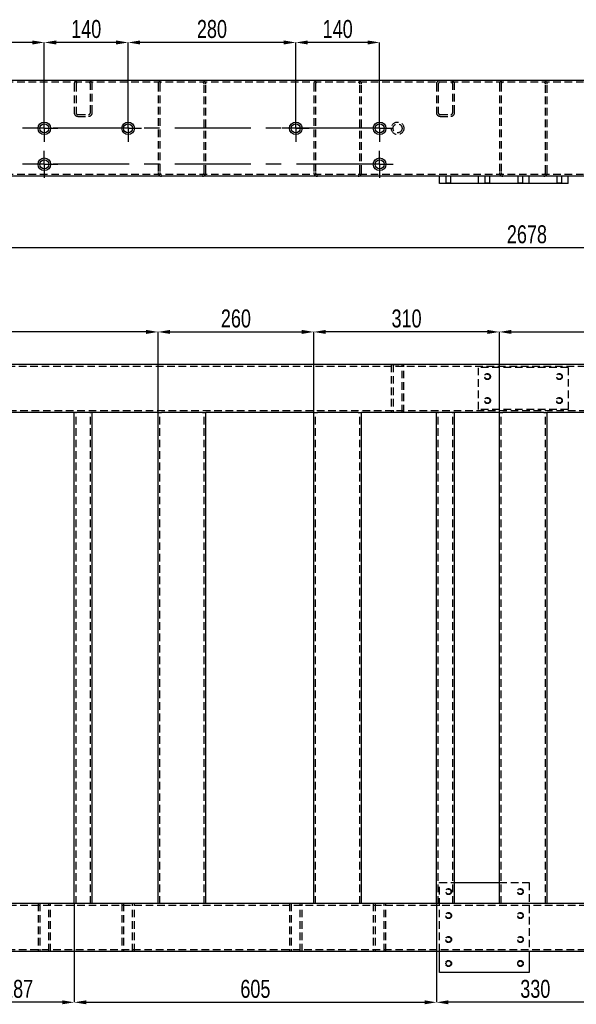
# Model space of a CAD drawing. Header units: millimetres. Extents: x 5 to 589, y 5 to 415.
# Tile 3 of 12: x 103 to 196, y 111 to 275. Entities that reach past the tile are written whole.
import ezdxf

# ---------------------------------------------------------------- set-up
doc = ezdxf.new("R2010")
doc.units = ezdxf.units.MM
doc.header["$PDSIZE"] = -1
doc.linetypes.add('CENTERX2', pattern=[20.32, 12.7, -2.54, 2.54, -2.54])
doc.linetypes.add('HIDDEN', pattern=[1.905, 1.27, -0.635])
for name, color, linetype in [('COTES', 1, 'Continuous'), ('TRAIT-MIXTES', 3, 'CENTERX2'), ('TRAIT-TIRET', 2, 'HIDDEN')]:
    doc.layers.add(name, color=color, linetype=linetype)
doc.layers.add('TRAIT-FORT', color=4, linetype='Continuous', lineweight=25)
doc.styles.add('SLDTEXTSTYLE0', font='TXT', dxfattribs={"width": 0.75})
doc.dimstyles.new('SLDDIMSTYLE0', dxfattribs={"dimtxt": 3, "dimasz": 2, "dimexe": 0, "dimexo": 0.0625, "dimgap": 0.75, "dimtad": 1, "dimdec": 0, "dimlfac": 10, "dimrnd": 1e-09, "dimzin": 12, "dimdsep": 46, "dimtxsty": 'SLDTEXTSTYLE0', "dimsah": 1, "dimcen": 0.09, "dimadec": 0, "dimazin": 3, "dimtfac": 1, "dimtdec": 0, "dimtofl": 0, "dimtmove": 0, "dimatfit": 3, "dimfxl": 1, "dimfrac": 2, "dimtolj": 1, "dimtzin": 12, "dimarcsym": 0})

# ---------------------------------------------------------------- blocks, each defined once
blk = doc.blocks.new('_D_1')
at = {"layer": 'COTES', "color": 0, "lineweight": -2, "transparency": 16777216}
for p, q in [((71.8, 209.49), (71.8, 222.89)), ((123.8, 222.89), (73.8, 222.89)), ((125.8, 209.49), (125.8, 222.89))]:
    blk.add_line(p, q, dxfattribs=at)
at = {"layer": 'COTES', "color": 0, "transparency": 16777216}
for points in [[(73.8, 223.23), (73.8, 222.56), (71.8, 222.89)], [(123.8, 223.23), (123.8, 222.56), (125.8, 222.89)]]:
    blk.add_solid(points, dxfattribs=at)
at = {"layer": 'Defpoints', "color": 0, "transparency": 16777216}
for p in [(71.8, 222.89), (71.8, 209.43), (125.8, 209.43)]:
    blk.add_point(p, dxfattribs=at)
at = {"layer": 'COTES', "color": 0, "transparency": 16777216, "insert": (98.8, 226.64), "char_height": 3, "attachment_point": 2, "style": 'SLDTEXTSTYLE0'}
blk.add_mtext('\\A1;540', dxfattribs=at)
blk = doc.blocks.new('_D_2')
at = {"layer": 'COTES', "color": 0, "lineweight": -2, "transparency": 16777216}
for p, q in [((125.8, 209.49), (125.8, 222.89)), ((127.8, 222.89), (149.8, 222.89)), ((151.8, 209.49), (151.8, 222.89))]:
    blk.add_line(p, q, dxfattribs=at)
at = {"layer": 'COTES', "color": 0, "transparency": 16777216}
for points in [[(127.8, 223.23), (127.8, 222.56), (125.8, 222.89)], [(149.8, 223.23), (149.8, 222.56), (151.8, 222.89)]]:
    blk.add_solid(points, dxfattribs=at)
at = {"layer": 'Defpoints', "color": 0, "transparency": 16777216}
for p in [(151.8, 222.89), (125.8, 209.43), (151.8, 209.43)]:
    blk.add_point(p, dxfattribs=at)
at = {"layer": 'COTES', "color": 0, "transparency": 16777216, "insert": (138.8, 226.64), "char_height": 3, "attachment_point": 2, "style": 'SLDTEXTSTYLE0'}
blk.add_mtext('\\A1;260', dxfattribs=at)
blk = doc.blocks.new('_D_3')
at = {"layer": 'COTES', "color": 0, "lineweight": -2, "transparency": 16777216}
for p, q in [((151.8, 209.49), (151.8, 222.89)), ((180.8, 222.89), (153.8, 222.89)), ((182.8, 209.49), (182.8, 222.89))]:
    blk.add_line(p, q, dxfattribs=at)
at = {"layer": 'COTES', "color": 0, "transparency": 16777216}
for points in [[(153.8, 223.23), (153.8, 222.56), (151.8, 222.89)], [(180.8, 223.23), (180.8, 222.56), (182.8, 222.89)]]:
    blk.add_solid(points, dxfattribs=at)
at = {"layer": 'Defpoints', "color": 0, "transparency": 16777216}
for p in [(151.8, 222.89), (151.8, 209.43), (182.8, 209.43)]:
    blk.add_point(p, dxfattribs=at)
at = {"layer": 'COTES', "color": 0, "transparency": 16777216, "insert": (167.3, 226.64), "char_height": 3, "attachment_point": 2, "style": 'SLDTEXTSTYLE0'}
blk.add_mtext('\\A1;310', dxfattribs=at)
blk = doc.blocks.new('_D_4')
at = {"layer": 'COTES', "color": 0, "lineweight": -2, "transparency": 16777216}
for p, q in [((182.8, 209.49), (182.8, 222.89)), ((184.8, 222.89), (255.3, 222.89)), ((257.3, 209.49), (257.3, 222.89))]:
    blk.add_line(p, q, dxfattribs=at)
at = {"layer": 'COTES', "color": 0, "transparency": 16777216}
for points in [[(184.8, 223.23), (184.8, 222.56), (182.8, 222.89)], [(255.3, 223.23), (255.3, 222.56), (257.3, 222.89)]]:
    blk.add_solid(points, dxfattribs=at)
at = {"layer": 'Defpoints', "color": 0, "transparency": 16777216}
for p in [(257.3, 222.89), (182.8, 209.43), (257.3, 209.43)]:
    blk.add_point(p, dxfattribs=at)
at = {"layer": 'COTES', "color": 0, "transparency": 16777216, "insert": (220.05, 226.64), "char_height": 3, "attachment_point": 2, "style": 'SLDTEXTSTYLE0'}
blk.add_mtext('\\A1;745', dxfattribs=at)
blk = doc.blocks.new('_D_5')
at = {"layer": 'COTES', "color": 0, "lineweight": -2, "transparency": 16777216}
for p, q in [((53.5, 217.49), (53.5, 236.95)), ((319.3, 236.95), (55.5, 236.95)), ((321.3, 217.49), (321.3, 236.95))]:
    blk.add_line(p, q, dxfattribs=at)
at = {"layer": 'COTES', "color": 0, "transparency": 16777216}
for points in [[(55.5, 237.29), (55.5, 236.62), (53.5, 236.95)], [(319.3, 237.29), (319.3, 236.62), (321.3, 236.95)]]:
    blk.add_solid(points, dxfattribs=at)
at = {"layer": 'Defpoints', "color": 0, "transparency": 16777216}
for p in [(53.5, 236.95), (53.5, 217.43), (321.3, 217.43)]:
    blk.add_point(p, dxfattribs=at)
at = {"layer": 'COTES', "color": 0, "transparency": 16777216, "insert": (187.4, 240.7), "char_height": 3, "attachment_point": 2, "style": 'SLDTEXTSTYLE0'}
blk.add_mtext('\\A1;2678', dxfattribs=at)
blk = doc.blocks.new('_D_7')
at = {"layer": 'COTES', "color": 0, "lineweight": -2, "transparency": 16777216}
for p, q in [((93.05, 127.37), (93.05, 110.95)), ((111.8, 127.37), (111.8, 110.95)), ((109.8, 110.95), (95.05, 110.95))]:
    blk.add_line(p, q, dxfattribs=at)
at = {"layer": 'COTES', "color": 0, "transparency": 16777216}
for points in [[(95.05, 111.28), (95.05, 110.62), (93.05, 110.95)], [(109.8, 111.28), (109.8, 110.62), (111.8, 110.95)]]:
    blk.add_solid(points, dxfattribs=at)
at = {"layer": 'Defpoints', "color": 0, "transparency": 16777216}
for p in [(93.05, 127.43), (111.8, 127.43), (93.05, 110.95)]:
    blk.add_point(p, dxfattribs=at)
at = {"layer": 'COTES', "color": 0, "transparency": 16777216, "insert": (102.42, 114.7), "char_height": 3, "attachment_point": 2, "style": 'SLDTEXTSTYLE0'}
blk.add_mtext('\\A1;187', dxfattribs=at)
blk = doc.blocks.new('_D_8')
at = {"layer": 'COTES', "color": 0, "lineweight": -2, "transparency": 16777216}
for p, q in [((111.8, 127.37), (111.8, 110.95)), ((172.3, 127.37), (172.3, 110.95)), ((113.8, 110.95), (170.3, 110.95))]:
    blk.add_line(p, q, dxfattribs=at)
at = {"layer": 'COTES', "color": 0, "transparency": 16777216}
for points in [[(113.8, 111.28), (113.8, 110.62), (111.8, 110.95)], [(170.3, 111.28), (170.3, 110.62), (172.3, 110.95)]]:
    blk.add_solid(points, dxfattribs=at)
at = {"layer": 'Defpoints', "color": 0, "transparency": 16777216}
for p in [(111.8, 127.43), (172.3, 127.43), (172.3, 110.95)]:
    blk.add_point(p, dxfattribs=at)
at = {"layer": 'COTES', "color": 0, "transparency": 16777216, "insert": (142.05, 114.7), "char_height": 3, "attachment_point": 2, "style": 'SLDTEXTSTYLE0'}
blk.add_mtext('\\A1;605', dxfattribs=at)
blk = doc.blocks.new('_D_9')
at = {"layer": 'COTES', "color": 0, "lineweight": -2, "transparency": 16777216}
for p, q in [((172.3, 127.37), (172.3, 110.95)), ((205.3, 127.37), (205.3, 110.95)), ((203.3, 110.95), (174.3, 110.95))]:
    blk.add_line(p, q, dxfattribs=at)
at = {"layer": 'COTES', "color": 0, "transparency": 16777216}
for points in [[(174.3, 111.28), (174.3, 110.62), (172.3, 110.95)], [(203.3, 111.28), (203.3, 110.62), (205.3, 110.95)]]:
    blk.add_solid(points, dxfattribs=at)
at = {"layer": 'Defpoints', "color": 0, "transparency": 16777216}
for p in [(172.3, 127.43), (205.3, 127.43), (172.3, 110.95)]:
    blk.add_point(p, dxfattribs=at)
at = {"layer": 'COTES', "color": 0, "transparency": 16777216, "insert": (188.8, 114.7), "char_height": 3, "attachment_point": 2, "style": 'SLDTEXTSTYLE0'}
blk.add_mtext('\\A1;330', dxfattribs=at)
blk = doc.blocks.new('_D_41')
at = {"layer": 'COTES', "color": 0, "lineweight": -2, "transparency": 16777216}
for p, q in [((82.8, 259.2), (82.8, 271.23)), ((104.8, 271.23), (84.8, 271.23)), ((106.8, 259.2), (106.8, 271.23))]:
    blk.add_line(p, q, dxfattribs=at)
at = {"layer": 'COTES', "color": 0, "transparency": 16777216}
for points in [[(84.8, 271.56), (84.8, 270.89), (82.8, 271.23)], [(104.8, 271.56), (104.8, 270.89), (106.8, 271.23)]]:
    blk.add_solid(points, dxfattribs=at)
at = {"layer": 'Defpoints', "color": 0, "transparency": 16777216}
for p in [(82.8, 271.23), (82.8, 259.14), (106.8, 259.14)]:
    blk.add_point(p, dxfattribs=at)
at = {"layer": 'COTES', "color": 0, "transparency": 16777216, "insert": (94.8, 274.98), "char_height": 3, "attachment_point": 2, "style": 'SLDTEXTSTYLE0'}
blk.add_mtext('\\A1;240', dxfattribs=at)
blk = doc.blocks.new('_D_42')
at = {"layer": 'COTES', "color": 0, "lineweight": -2, "transparency": 16777216}
for p, q in [((106.8, 259.2), (106.8, 271.23)), ((118.8, 271.23), (108.8, 271.23)), ((120.8, 259.2), (120.8, 271.23))]:
    blk.add_line(p, q, dxfattribs=at)
at = {"layer": 'COTES', "color": 0, "transparency": 16777216}
for points in [[(108.8, 271.56), (108.8, 270.89), (106.8, 271.23)], [(118.8, 271.56), (118.8, 270.89), (120.8, 271.23)]]:
    blk.add_solid(points, dxfattribs=at)
at = {"layer": 'Defpoints', "color": 0, "transparency": 16777216}
for p in [(106.8, 271.23), (106.8, 259.14), (120.8, 259.14)]:
    blk.add_point(p, dxfattribs=at)
at = {"layer": 'COTES', "color": 0, "transparency": 16777216, "insert": (113.8, 274.98), "char_height": 3, "attachment_point": 2, "style": 'SLDTEXTSTYLE0'}
blk.add_mtext('\\A1;140', dxfattribs=at)
blk = doc.blocks.new('_D_43')
at = {"layer": 'COTES', "color": 0, "lineweight": -2, "transparency": 16777216}
for p, q in [((120.8, 259.2), (120.8, 271.23)), ((146.8, 271.23), (122.8, 271.23)), ((148.8, 259.2), (148.8, 271.23))]:
    blk.add_line(p, q, dxfattribs=at)
at = {"layer": 'COTES', "color": 0, "transparency": 16777216}
for points in [[(122.8, 271.56), (122.8, 270.89), (120.8, 271.23)], [(146.8, 271.56), (146.8, 270.89), (148.8, 271.23)]]:
    blk.add_solid(points, dxfattribs=at)
at = {"layer": 'Defpoints', "color": 0, "transparency": 16777216}
for p in [(120.8, 271.23), (120.8, 259.14), (148.8, 259.14)]:
    blk.add_point(p, dxfattribs=at)
at = {"layer": 'COTES', "color": 0, "transparency": 16777216, "insert": (134.8, 274.98), "char_height": 3, "attachment_point": 2, "style": 'SLDTEXTSTYLE0'}
blk.add_mtext('\\A1;280', dxfattribs=at)
blk = doc.blocks.new('_D_44')
at = {"layer": 'COTES', "color": 0, "lineweight": -2, "transparency": 16777216}
for p, q in [((148.8, 259.2), (148.8, 271.23)), ((160.8, 271.23), (150.8, 271.23)), ((162.8, 259.2), (162.8, 271.23))]:
    blk.add_line(p, q, dxfattribs=at)
at = {"layer": 'COTES', "color": 0, "transparency": 16777216}
for points in [[(150.8, 271.56), (150.8, 270.89), (148.8, 271.23)], [(160.8, 271.56), (160.8, 270.89), (162.8, 271.23)]]:
    blk.add_solid(points, dxfattribs=at)
at = {"layer": 'Defpoints', "color": 0, "transparency": 16777216}
for p in [(148.8, 271.23), (148.8, 259.14), (162.8, 259.14)]:
    blk.add_point(p, dxfattribs=at)
at = {"layer": 'COTES', "color": 0, "transparency": 16777216, "insert": (155.8, 274.98), "char_height": 3, "attachment_point": 2, "style": 'SLDTEXTSTYLE0'}
blk.add_mtext('\\A1;140', dxfattribs=at)
blk = doc.blocks.new('SW_CENTERMARKSYMBOL_18')
at = {"layer": 'TRAIT-MIXTES', "color": 0}
for p, q in [((0, 1.2), (0, 2.25)), ((-1.2, 0), (-2.25, 0)), ((0, 0), (-1.2, 0)), ((0, 0), (0, 1.2)), ((0, 0), (0, -1.2)), ((0, 0), (1.2, 0)), ((1.2, 0), (2.25, 0)), ((0, -1.2), (0, -2.25))]:
    blk.add_line(p, q, dxfattribs=at)
blk = doc.blocks.new('SW_CENTERMARKSYMBOL_19')
at = {"layer": 'TRAIT-MIXTES', "color": 0}
for p, q in [((0, 1.2), (0, 2.25)), ((-1.2, 0), (-2.25, 0)), ((0, 0), (-1.2, 0)), ((0, 0), (0, 1.2)), ((0, 0), (0, -1.2)), ((0, 0), (1.2, 0)), ((1.2, 0), (2.25, 0)), ((0, -1.2), (0, -2.25))]:
    blk.add_line(p, q, dxfattribs=at)
blk = doc.blocks.new('SW_CENTERMARKSYMBOL_20')
at = {"layer": 'TRAIT-MIXTES', "color": 0}
for p, q in [((0, 1.2), (0, 2.25)), ((-1.2, 0), (-2.25, 0)), ((0, 0), (-1.2, 0)), ((0, 0), (0, 1.2)), ((0, 0), (0, -1.2)), ((0, 0), (1.2, 0)), ((1.2, 0), (2.25, 0)), ((0, -1.2), (0, -2.25))]:
    blk.add_line(p, q, dxfattribs=at)
blk = doc.blocks.new('SW_CENTERMARKSYMBOL_21')
at = {"layer": 'TRAIT-MIXTES', "color": 0}
for p, q in [((0, 1.2), (0, 2.25)), ((-1.2, 0), (-2.25, 0)), ((0, 0), (-1.2, 0)), ((0, 0), (0, 1.2)), ((0, 0), (0, -1.2)), ((0, 0), (1.2, 0)), ((1.2, 0), (2.25, 0)), ((0, -1.2), (0, -2.25))]:
    blk.add_line(p, q, dxfattribs=at)
blk = doc.blocks.new('SW_CENTERMARKSYMBOL_22')
at = {"layer": 'TRAIT-MIXTES', "color": 0}
for p, q in [((0, 1.2), (0, 2.25)), ((-1.2, 0), (-105.29, 0)), ((0, 0), (-1.2, 0)), ((0, 0), (0, 1.2)), ((0, 0), (0, -1.2)), ((0, 0), (1.2, 0)), ((1.2, 0), (2.25, 0)), ((0, -1.2), (0, -2.25))]:
    blk.add_line(p, q, dxfattribs=at)
blk = doc.blocks.new('SW_CENTERMARKSYMBOL_23')
at = {"layer": 'TRAIT-MIXTES', "color": 0}
for p, q in [((0, 1.2), (0, 2.25)), ((-1.2, 0), (-105.98, 0)), ((0, 0), (-1.2, 0)), ((0, 0), (0, 1.2)), ((0, 0), (0, -1.2)), ((0, 0), (1.2, 0)), ((1.2, 0), (2.25, 0)), ((0, -1.2), (0, -2.25))]:
    blk.add_line(p, q, dxfattribs=at)

msp = doc.modelspace()

# ---------------------------------------------------------------- linework, layer by layer
at = {"layer": 'TRAIT-FORT', "lineweight": 25}
for p, q in [((320.7, 264.89), (54.1, 264.89)), ((172.8, 248.89), (54.1, 248.89)), ((172.8, 247.69), (172.8, 248.89)), ((187.8, 248.89), (172.8, 248.89)), ((187.8, 247.69), (187.8, 248.89)), ((226.8, 248.89), (187.8, 248.89)), ((194.3, 247.69), (194.3, 248.89)), ((187.8, 247.69), (172.8, 247.69)), ((194.3, 247.69), (187.8, 247.69)), ((303.3, 217.43), (53.5, 217.43)), ((111.8, 209.43), (96.05, 209.43)), ((111.8, 127.43), (111.8, 209.43)), ((112.4, 209.43), (111.8, 209.43)), ((114.2, 209.43), (112.4, 209.43)), ((114.8, 209.43), (114.2, 209.43)), ((125.8, 209.43), (114.8, 209.43)), ((114.8, 127.43), (114.8, 209.43)), ((125.8, 127.43), (125.8, 209.43)), ((125.8, 209.43), (126.4, 209.43)), ((133.2, 209.43), (126.4, 209.43)), ((133.2, 209.43), (133.8, 209.43)), ((151.8, 209.43), (133.8, 209.43)), ((133.8, 127.43), (133.8, 209.43)), ((151.8, 127.43), (151.8, 209.43)), ((151.8, 209.43), (152.4, 209.43)), ((159.2, 209.43), (152.4, 209.43)), ((159.2, 209.43), (159.8, 209.43)), ((172.3, 209.43), (159.8, 209.43)), ((159.8, 127.43), (159.8, 209.43)), ((172.3, 127.43), (172.3, 209.43)), ((172.9, 209.43), (172.3, 209.43)), ((174.7, 209.43), (172.9, 209.43)), ((175.3, 209.43), (174.7, 209.43)), ((182.8, 209.43), (175.3, 209.43)), ((175.3, 127.43), (175.3, 209.43)), ((182.8, 127.43), (182.8, 209.43)), ((182.8, 209.43), (183.4, 209.43)), ((190.2, 209.43), (183.4, 209.43)), ((190.2, 209.43), (190.8, 209.43)), ((205.3, 209.43), (190.8, 209.43)), ((190.8, 127.43), (190.8, 209.43)), ((175.3, 130.93), (182.8, 130.93)), ((111.8, 127.43), (96.05, 127.43)), ((112.4, 127.43), (111.8, 127.43)), ((114.2, 127.43), (112.4, 127.43)), ((114.8, 127.43), (114.2, 127.43)), ((125.8, 127.43), (114.8, 127.43)), ((126.4, 127.43), (125.8, 127.43)), ((133.2, 127.43), (126.4, 127.43)), ((133.8, 127.43), (133.2, 127.43)), ((151.8, 127.43), (133.8, 127.43)), ((152.4, 127.43), (151.8, 127.43)), ((159.2, 127.43), (152.4, 127.43)), ((159.8, 127.43), (159.2, 127.43)), ((172.3, 127.43), (159.8, 127.43)), ((172.9, 127.43), (172.3, 127.43)), ((174.7, 127.43), (172.9, 127.43)), ((175.3, 127.43), (174.7, 127.43)), ((182.8, 127.43), (175.3, 127.43)), ((183.4, 127.43), (182.8, 127.43)), ((190.2, 127.43), (183.4, 127.43)), ((190.8, 127.43), (190.2, 127.43)), ((205.3, 127.43), (190.8, 127.43)), ((321.3, 119.43), (53.5, 119.43)), ((172.8, 115.93), (172.8, 119.43)), ((187.8, 119.43), (187.8, 115.93)), ((187.8, 115.93), (172.8, 115.93))]:
    msp.add_line(p, q, dxfattribs=at)
for centre, radius in [((106.8, 256.89), 1.05), ((106.8, 256.89), 0.75), ((120.8, 256.89), 1.05), ((120.8, 256.89), 0.75), ((148.8, 256.89), 1.05), ((148.8, 256.89), 0.75), ((162.8, 256.89), 1.05), ((162.8, 256.89), 0.75), ((106.8, 250.89), 1.05), ((106.8, 250.89), 0.75), ((162.8, 250.89), 1.05), ((162.8, 250.89), 0.75), ((174.3, 117.43), 0.425), ((186.3, 117.43), 0.425)]:
    msp.add_circle(centre, radius, dxfattribs=at)
at = {"layer": 'TRAIT-TIRET'}
for p, q in [((320.7, 264.59), (54.1, 264.59)), ((111.8, 264.29), (111.8, 259.49)), ((112.1, 264.29), (112.1, 259.49)), ((114.5, 259.49), (114.5, 264.29)), ((114.8, 259.49), (114.8, 264.29)), ((125.8, 264.29), (125.8, 249.49)), ((126.1, 264.29), (126.1, 249.49)), ((133.5, 249.49), (133.5, 264.29)), ((133.8, 249.49), (133.8, 264.29)), ((151.8, 264.29), (151.8, 249.49)), ((152.1, 264.29), (152.1, 249.49)), ((159.5, 249.49), (159.5, 264.29)), ((159.8, 249.49), (159.8, 264.29)), ((172.3, 264.29), (172.3, 259.49)), ((172.6, 264.29), (172.6, 259.49)), ((175, 259.49), (175, 264.29)), ((175.3, 259.49), (175.3, 264.29)), ((182.8, 264.29), (182.8, 249.49)), ((183.1, 264.29), (183.1, 249.49)), ((190.5, 249.49), (190.5, 264.29)), ((190.8, 249.49), (190.8, 264.29)), ((112.4, 259.19), (114.2, 259.19)), ((112.4, 258.89), (114.2, 258.89)), ((172.9, 259.19), (174.7, 259.19)), ((172.9, 258.89), (174.7, 258.89)), ((320.7, 249.19), (54.1, 249.19)), ((173.87, 248.89), (173.87, 247.76)), ((174.72, 247.76), (174.72, 248.89)), ((179.3, 247.69), (179.3, 248.89)), ((180.37, 248.89), (180.37, 247.76)), ((181.22, 247.76), (181.22, 248.89)), ((185.87, 248.89), (185.87, 247.76)), ((186.72, 247.76), (186.72, 248.89)), ((192.37, 248.89), (192.37, 247.76)), ((193.22, 247.76), (193.22, 248.89)), ((173.87, 247.76), (173.79, 247.69)), ((174.72, 247.76), (173.87, 247.76)), ((174.8, 247.69), (174.72, 247.76)), ((180.37, 247.76), (180.29, 247.69)), ((181.22, 247.76), (180.37, 247.76)), ((181.3, 247.69), (181.22, 247.76)), ((185.87, 247.76), (185.79, 247.69)), ((186.72, 247.76), (185.87, 247.76)), ((186.8, 247.69), (186.72, 247.76)), ((192.37, 247.76), (192.3, 247.69)), ((193.22, 247.76), (192.37, 247.76)), ((193.3, 247.69), (193.22, 247.76)), ((321, 217.13), (53.8, 217.13)), ((164.75, 217.43), (166.85, 217.43)), ((164.75, 217.43), (164.75, 209.43)), ((164.75, 217.43), (164.75, 217.13)), ((165.05, 217.43), (165.05, 209.43)), ((166.55, 209.43), (166.55, 217.43)), ((166.85, 209.43), (166.85, 217.43)), ((166.85, 217.13), (166.85, 217.43)), ((179.3, 209.93), (179.3, 216.93)), ((194.3, 216.93), (179.3, 216.93)), ((194.3, 216.93), (194.3, 209.93)), ((313.6, 209.73), (61.2, 209.73)), ((112.1, 127.43), (112.1, 209.43)), ((114.5, 127.43), (114.5, 209.43)), ((126.1, 127.43), (126.1, 209.43)), ((133.5, 127.43), (133.5, 209.43)), ((152.1, 127.43), (152.1, 209.43)), ((159.5, 127.43), (159.5, 209.43)), ((164.75, 209.73), (164.75, 209.43)), ((166.85, 209.43), (166.85, 209.73)), ((172.6, 127.43), (172.6, 209.43)), ((175, 127.43), (175, 209.43)), ((194.3, 209.93), (179.3, 209.93)), ((183.1, 127.43), (183.1, 209.43)), ((190.5, 127.43), (190.5, 209.43)), ((172.8, 119.43), (172.8, 130.93)), ((172.8, 130.93), (175.3, 130.93)), ((182.8, 130.93), (187.8, 130.93)), ((187.8, 130.93), (187.8, 119.43)), ((313.6, 127.13), (61.2, 127.13)), ((105.75, 127.43), (105.75, 119.43)), ((105.75, 127.43), (105.75, 127.13)), ((106.05, 127.43), (106.05, 119.43)), ((107.55, 119.43), (107.55, 127.43)), ((107.85, 119.43), (107.85, 127.43)), ((107.85, 127.13), (107.85, 127.43)), ((119.75, 127.43), (119.75, 119.43)), ((119.75, 127.43), (119.75, 127.13)), ((120.05, 127.43), (120.05, 119.43)), ((121.55, 119.43), (121.55, 127.43)), ((121.85, 119.43), (121.85, 127.43)), ((121.85, 127.13), (121.85, 127.43)), ((147.75, 127.43), (147.75, 119.43)), ((147.75, 127.43), (147.75, 127.13)), ((148.05, 127.43), (148.05, 119.43)), ((149.55, 119.43), (149.55, 127.43)), ((149.85, 119.43), (149.85, 127.43)), ((149.85, 127.13), (149.85, 127.43)), ((161.75, 127.43), (161.75, 119.43)), ((161.75, 127.43), (161.75, 127.13)), ((162.05, 127.43), (162.05, 119.43)), ((163.55, 119.43), (163.55, 127.43)), ((163.85, 119.43), (163.85, 127.43)), ((163.85, 127.13), (163.85, 127.43)), ((321, 119.73), (53.8, 119.73)), ((105.75, 119.73), (105.75, 119.43)), ((107.85, 119.43), (107.85, 119.73)), ((119.75, 119.73), (119.75, 119.43)), ((121.85, 119.43), (121.85, 119.73)), ((147.75, 119.73), (147.75, 119.43)), ((149.85, 119.43), (149.85, 119.73)), ((161.75, 119.73), (161.75, 119.43)), ((163.85, 119.43), (163.85, 119.73))]:
    msp.add_line(p, q, dxfattribs=at)
for centre, radius in [((165.8, 256.89), 1.05), ((165.8, 256.89), 0.75), ((180.8, 215.43), 0.503), ((180.8, 215.43), 0.425), ((192.8, 215.43), 0.503), ((192.8, 215.43), 0.425), ((180.8, 211.43), 0.503), ((180.8, 211.43), 0.425), ((192.8, 211.43), 0.503), ((192.8, 211.43), 0.425), ((174.3, 129.43), 0.503), ((186.3, 129.43), 0.503), ((174.3, 129.43), 0.425), ((186.3, 129.43), 0.425), ((174.3, 125.43), 0.503), ((174.3, 125.43), 0.425), ((186.3, 125.43), 0.503), ((186.3, 125.43), 0.425), ((174.3, 121.43), 0.503), ((174.3, 121.43), 0.425), ((186.3, 121.43), 0.503), ((186.3, 121.43), 0.425), ((174.3, 117.43), 0.503), ((186.3, 117.43), 0.503)]:
    msp.add_circle(centre, radius, dxfattribs=at)
for centre, radius, start, end in [((112.4, 264.29), 0.6, 90, 180), ((114.2, 264.29), 0.6, 0, 90), ((126.4, 264.29), 0.6, 90, 180), ((133.2, 264.29), 0.6, 0, 90), ((152.4, 264.29), 0.6, 90, 180), ((159.2, 264.29), 0.6, 0, 90), ((172.9, 264.29), 0.6, 90, 180), ((174.7, 264.29), 0.6, 0, 90), ((183.4, 264.29), 0.6, 90, 180), ((190.2, 264.29), 0.6, 0, 90), ((112.4, 264.29), 0.3, 90, 180), ((114.2, 264.29), 0.3, 0, 90), ((126.4, 264.29), 0.3, 90, 180), ((133.2, 264.29), 0.3, 0, 90), ((152.4, 264.29), 0.3, 90, 180), ((159.2, 264.29), 0.3, 0, 90), ((172.9, 264.29), 0.3, 90, 180), ((174.7, 264.29), 0.3, 0, 90), ((183.4, 264.29), 0.3, 90, 180), ((190.2, 264.29), 0.3, 0, 90), ((112.4, 259.49), 0.6, 180, 270), ((112.4, 259.49), 0.3, 180, 270), ((114.2, 259.49), 0.3, 270, 0), ((114.2, 259.49), 0.6, 270, 0), ((172.9, 259.49), 0.6, 180, 270), ((172.9, 259.49), 0.3, 180, 270), ((174.7, 259.49), 0.6, 270, 0), ((174.7, 259.49), 0.3, 270, 0), ((126.4, 249.49), 0.6, 180, 270), ((126.4, 249.49), 0.3, 180, 270), ((133.2, 249.49), 0.6, 270, 0), ((133.2, 249.49), 0.3, 270, 0), ((152.4, 249.49), 0.6, 180, 270), ((152.4, 249.49), 0.3, 180, 270), ((159.2, 249.49), 0.6, 270, 0), ((159.2, 249.49), 0.3, 270, 0), ((183.4, 249.49), 0.6, 180, 270), ((183.4, 249.49), 0.3, 180, 270), ((190.2, 249.49), 0.6, 270, 0), ((190.2, 249.49), 0.3, 270, 0)]:
    msp.add_arc(centre, radius, start, end, dxfattribs=at)

# ---------------------------------------------------------------- block references
at = {"layer": 'TRAIT-MIXTES'}
for name, p in [('SW_CENTERMARKSYMBOL_22', (162.8, 256.89)), ('SW_CENTERMARKSYMBOL_19', (106.8, 256.89)), ('SW_CENTERMARKSYMBOL_20', (120.8, 256.89)), ('SW_CENTERMARKSYMBOL_21', (148.8, 256.89)), ('SW_CENTERMARKSYMBOL_23', (162.8, 250.89)), ('SW_CENTERMARKSYMBOL_18', (106.8, 250.89))]:
    msp.add_blockref(name, p, dxfattribs=at)

# ---------------------------------------------------------------- dimensions: what is measured, and where the dimension line sits
at = {"layer": 'COTES'}
for base, p1, p2, picture, middle in [((82.8, 271.23), (106.8, 259.14), (82.8, 259.14), '_D_41', (94.8, 271.23)), ((106.8, 271.23), (120.8, 259.14), (106.8, 259.14), '_D_42', (113.8, 271.23)), ((120.8, 271.23), (148.8, 259.14), (120.8, 259.14), '_D_43', (134.8, 271.23)), ((148.8, 271.23), (162.8, 259.14), (148.8, 259.14), '_D_44', (155.8, 271.23)), ((53.5, 236.95), (321.3, 217.43), (53.5, 217.43), '_D_5', (187.4, 236.95)), ((71.8, 222.89), (125.8, 209.43), (71.8, 209.43), '_D_1', (98.8, 222.89)), ((151.8, 222.89), (125.8, 209.43), (151.8, 209.43), '_D_2', (138.8, 222.89)), ((151.8, 222.89), (182.8, 209.43), (151.8, 209.43), '_D_3', (167.3, 222.89)), ((257.3, 222.89), (182.8, 209.43), (257.3, 209.43), '_D_4', (220.05, 222.89)), ((93.04732957, 110.94943941), (111.79732957, 127.4298683), (93.04732957, 127.4298683), '_D_7', (102.42232957, 110.94943941)), ((172.3, 110.95), (111.8, 127.43), (172.3, 127.43), '_D_8', (142.05, 110.95)), ((172.3, 110.95), (205.3, 127.43), (172.3, 127.43), '_D_9', (188.8, 110.95))]:
    dim = msp.add_linear_dim(base=base, p1=p1, p2=p2, dimstyle='SLDDIMSTYLE0', dxfattribs=at)
    dim.commit()
    dim.dimension.update_dxf_attribs({"geometry": picture, "text_midpoint": middle, "dimtype": 160})

doc.saveas('drawing.dxf')
